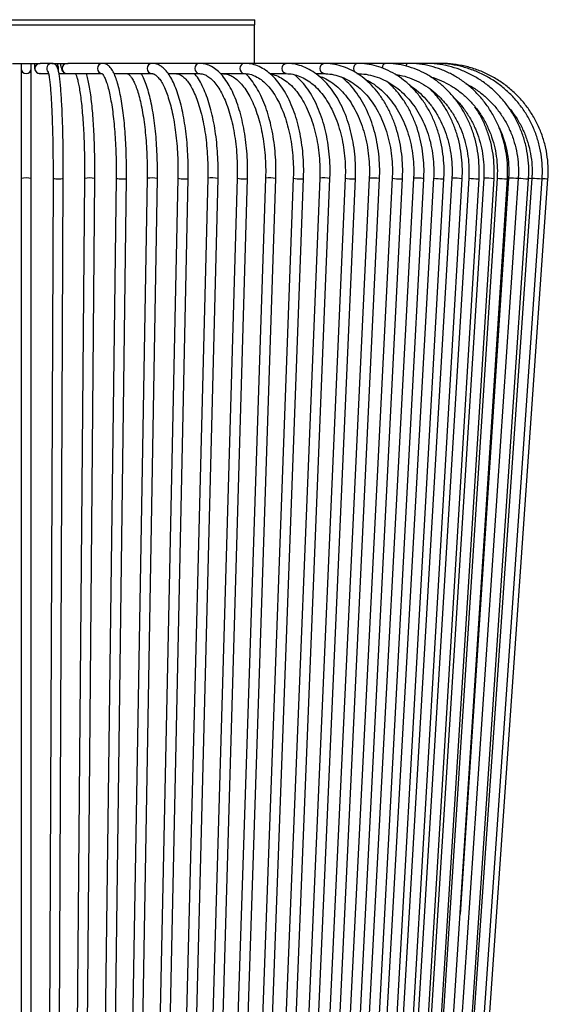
# Model space of a CAD drawing. Header units: millimetres. Extents: x 56 to 123, y 123 to 260.
# Tile 5 of 6: x 102 to 123, y 149 to 187. Entities that reach past the tile are written whole.
import ezdxf

# ---------------------------------------------------------------- set-up
doc = ezdxf.new("R2010")
doc.units = ezdxf.units.MM

msp = doc.modelspace()

# ---------------------------------------------------------------- linework, layer by layer
at = {"color": 7, "linetype": 'Continuous', "lineweight": 25}
for p, q in [((100.5751, 187.4995), (111.5201, 187.4995)), ((111.5201, 187.2995), (111.5201, 187.4995)), ((100.5751, 187.2995), (111.5201, 187.2995)), ((111.5101, 185.7995), (111.5101, 187.2995)), ((102.0897, 185.7995), (103.1145, 185.7995)), ((102.417, 185.7995), (102.417, 185.5995)), ((102.417, 185.5995), (102.417, 181.3205)), ((102.817, 185.5995), (102.817, 185.7995)), ((102.817, 181.3205), (102.817, 185.5995)), ((103.1145, 185.7995), (103.1559, 185.7995)), ((103.6161, 185.7995), (103.1704, 185.7995)), ((103.6161, 185.7995), (104.2566, 185.7995)), ((105.5869, 185.7995), (104.2566, 185.7995)), ((107.5127, 185.7995), (105.5869, 185.7995)), ((109.3644, 185.7995), (107.5127, 185.7995)), ((111.1138, 185.7995), (109.3644, 185.7995)), ((112.7345, 185.7995), (111.1138, 185.7995)), ((114.2018, 185.7995), (112.7345, 185.7995)), ((115.4936, 185.7995), (114.2018, 185.7995)), ((116.5902, 185.7995), (115.4936, 185.7995)), ((117.4751, 185.7995), (116.5902, 185.7995)), ((118.1347, 185.7995), (117.4751, 185.7995)), ((118.5592, 185.7995), (118.1347, 185.7995)), ((118.7421, 185.7995), (118.5592, 185.7995)), ((103.1559, 185.3995), (103.151, 185.3996)), ((103.1559, 185.3995), (103.4884, 185.3995)), ((103.8951, 185.3995), (104.2132, 185.3995)), ((104.2132, 185.3995), (105.5869, 185.3995)), ((106.0364, 185.3995), (107.5127, 185.3995)), ((108.1438, 185.3995), (109.3644, 185.3995)), ((110.1783, 185.3995), (111.1138, 185.3995)), ((112.1044, 185.3995), (112.7345, 185.3995)), ((113.8908, 185.3995), (114.2018, 185.3995)), ((102.417, 181.3205), (102.417, 129.3205)), ((102.817, 129.3205), (102.817, 181.3205)), ((103.6617, 181.3214), (103.4379, 129.3214)), ((103.8379, 129.3197), (104.0617, 181.3197)), ((104.8895, 181.3222), (104.4427, 129.3222)), ((104.8426, 129.3188), (105.2895, 181.3188)), ((106.1201, 181.3231), (105.452, 129.3231)), ((105.8519, 129.3179), (106.5201, 181.3179)), ((107.3246, 181.3239), (106.4377, 129.3239)), ((106.8376, 129.3171), (107.7245, 181.3171)), ((108.5224, 181.3248), (107.4201, 129.3248)), ((107.82, 129.3163), (108.9223, 181.3163)), ((109.6854, 181.3256), (108.3718, 129.3256)), ((108.7717, 129.3155), (110.0852, 181.3155)), ((110.8322, 181.3264), (109.3125, 129.3264)), ((109.7123, 129.3147), (111.2321, 181.3147)), ((111.936, 181.3271), (110.2158, 129.3271)), ((110.6155, 129.3139), (112.3358, 181.3139)), ((113.0146, 181.3279), (111.1003, 129.3279)), ((111.5001, 129.3132), (113.4143, 181.3132)), ((114.0424, 181.3286), (111.9415, 129.3286)), ((112.3412, 129.3124), (114.4421, 181.3124)), ((115.0363, 181.3293), (112.7566, 129.3293)), ((113.1563, 129.3118), (115.4359, 181.3118)), ((115.9726, 181.3299), (113.523, 129.3299)), ((113.9225, 129.3111), (116.3722, 181.3111)), ((116.8667, 181.3305), (114.2563, 129.3305)), ((114.6558, 129.3105), (117.2662, 181.3105)), ((117.6974, 181.3311), (114.9361, 129.3311)), ((115.3355, 129.3099), (118.0969, 181.3099)), ((118.4782, 181.3317), (115.5765, 129.3317)), ((115.9758, 129.3094), (118.8776, 181.3094)), ((119.1906, 181.3322), (116.1595, 129.3322)), ((116.5588, 129.3089), (119.59, 181.3089)), ((119.8463, 181.3326), (116.6972, 129.3326)), ((117.0965, 129.3084), (120.2455, 181.3084)), ((120.4296, 181.333), (117.1746, 129.333)), ((117.5738, 129.308), (120.8288, 181.308)), ((120.9501, 181.3334), (117.6016, 129.3334)), ((118.0007, 129.3077), (121.3493, 181.3077)), ((121.7731, 181.3339), (118.2757, 129.3339)), ((118.6748, 129.3071), (122.1722, 181.3071)), ((122.3027, 181.3343), (118.7096, 129.3343)), ((119.1086, 129.3067), (122.7018, 181.3067)), ((119.2955, 129.3066), (122.93, 181.3066)), ((121.3956, 181.3337), (119.5055, 152.6756)), ((122.1646, 181.3066), (122.1722, 181.3071)), ((122.6994, 181.3066), (122.7018, 181.3067)), ((122.9299, 181.3066), (122.93, 181.3066))]:
    msp.add_line(p, q, dxfattribs=at)
at = {"color": 7, "linetype": 'Continuous', "lineweight": 25, "flags": 128}
for points in [[(112.7335, 185.3995), (112.6749, 185.4148), (112.6243, 185.4581), (112.5905, 185.523), (112.5787, 185.5995), (112.5905, 185.6761), (112.6243, 185.741), (112.6749, 185.7843), (112.7345, 185.7995)], [(114.2011, 185.3995), (114.1485, 185.4148), (114.1034, 185.4581), (114.0732, 185.523), (114.0626, 185.5995), (114.0732, 185.6761), (114.1034, 185.741), (114.1485, 185.7843), (114.2018, 185.7995)], [(115.4133, 185.4503), (115.4084, 185.4581), (115.3823, 185.523), (115.3731, 185.5995), (115.3823, 185.6761), (115.4084, 185.741), (115.4475, 185.7843), (115.4936, 185.7995)], [(116.4903, 185.6078), (116.4978, 185.6761), (116.5195, 185.741), (116.552, 185.7843), (116.5902, 185.7995)], [(118.0961, 185.7411), (118.1138, 185.7843), (118.1347, 185.7995)], [(117.2097, 181.3066), (117.2521, 181.3076), (117.2662, 181.3105)], [(118.8371, 181.3066), (118.8711, 181.3076), (118.8776, 181.3094)], [(120.2187, 181.3066), (120.2438, 181.3076), (120.2455, 181.3084)], [(121.3335, 181.3066), (121.3493, 181.3076), (121.3493, 181.3077)], [(122.1722, 181.33), (122.2384, 181.3259), (122.3019, 181.3215)]]:
    msp.add_lwpolyline(points, dxfattribs=at)
at = {"color": 7, "linetype": 'Continuous', "lineweight": 25}
for centre, radius, start, end in [((102.617, 185.5995), 0.2, 180, 0), ((103.1562, 185.5995), 0.2, 90.08885, 268.51558), ((103.6164, 185.5995), 0.2, 90.09557, 223.59704), ((103.6776, 185.5995), 0.2013, 340.66991, 30.22449), ((104.2159, 185.5995), 0.2, 90.79183, 269.20817), ((105.5897, 185.5995), 0.2, 90.79213, 269.17257), ((107.5205, 185.5995), 0.2002, 92.22289, 267.74962), ((109.38, 185.5995), 0.2007, 94.45042, 265.02096), ((111.1402, 185.5995), 0.2018, 97.50437, 262.11562), ((117.5242, 185.6923), 0.118, 114.6202, 179.41326), ((102.617, 180.363), 0.9782, 78.20251, 101.79749), ((103.8161, 182.0025), 0.6983, 257.23195, 274.76007), ((103.9237, 181.947), 0.6424, 265.56899, 282.41349), ((105.0809, 180.327), 1.0135, 78.12594, 100.88842), ((106.2992, 182.1828), 0.8781, 258.23302, 273.7593), ((106.405, 181.7915), 0.4874, 264.31648, 283.65527), ((107.507, 180.2899), 1.05, 78.03998, 100.002), ((108.7276, 182.3875), 1.0823, 259.07051, 272.92486), ((108.8285, 181.6575), 0.3539, 262.58945, 285.37241), ((109.8581, 180.249), 1.0904, 77.97483, 99.11313), ((111.0427, 182.2998), 0.9959, 257.79946, 274.19376), ((111.149, 181.6676), 0.3626, 264.71394, 283.25319), ((112.099, 180.205), 1.1339, 77.94353, 98.26231), ((113.2522, 182.5343), 1.2296, 258.85779, 273.13691), ((113.35, 181.553), 0.2483, 262.94207, 285.01419), ((114.1928, 180.0963), 1.2414, 78.41362, 96.95564), ((115.3031, 182.8095), 1.504, 259.7818, 272.21302), ((115.3881, 181.4598), 0.1556, 260.03943, 287.90089), ((116.1086, 179.9675), 1.3692, 78.89985, 95.69883), ((117.1657, 183.1413), 1.8353, 260.62494, 271.37451), ((117.8173, 179.8168), 1.5191, 79.3937, 94.52441), ((118.8136, 183.5485), 2.2421, 261.39668, 270.60078), ((119.285, 179.5143), 1.8203, 80.35604, 92.97165), ((120.2259, 184.0841), 2.7775, 262.14501, 269.85196), ((120.4886, 179.074), 2.2598, 81.33934, 91.49454), ((121.3896, 184.8644), 3.5583, 262.90496, 269.09528), ((121.3295, 177.0993), 4.2348, 84.00769, 89.10585), ((122.2851, 185.8431), 4.5382, 263.52195, 268.47769), ((123.0598, 189.3101), 8.0116, 264.57766, 267.42174), ((124.9393, 212.5032), 31.2612, 265.89572, 266.31462)]:
    msp.add_arc(centre, radius, start, end, dxfattribs=at)
for points, knots in [([(102.9346, 185.7995), (102.9348, 185.7937), (102.936, 185.7398), (102.9419, 185.6567), (102.9479, 185.5933), (102.9626, 185.5353), (102.9869, 185.4863), (103.0267, 185.4422), (103.085, 185.4069), (103.1319, 185.402), (103.1559, 185.3995)], [0, 0, 0, 0, 0.0286405, 0.262135, 0.5115088, 0.6114929, 0.6922209, 0.7841813, 0.8894147, 1, 1, 1, 1]), ([(104.0617, 181.3197), (104.062, 181.4004), (104.0627, 181.6349), (104.0615, 182.0241), (104.0569, 182.4807), (104.049, 182.9259), (104.0381, 183.3538), (104.0242, 183.7588), (104.0075, 184.1358), (103.9882, 184.4799), (103.9664, 184.787), (103.9425, 185.0536), (103.9163, 185.2773), (103.8874, 185.458), (103.8598, 185.5746), (103.8293, 185.6553), (103.7939, 185.7144), (103.7264, 185.7803), (103.654, 185.7929), (103.6161, 185.7995)], [0, 0, 0, 0, 0.0363847, 0.1056257, 0.1748968, 0.2441774, 0.3134776, 0.38281, 0.4521933, 0.5216564, 0.5912483, 0.6610608, 0.7312855, 0.8023907, 0.8758573, 0.917186, 0.9502624, 0.9739424, 1, 1, 1, 1]), ([(103.8531, 185.6874), (103.8532, 185.6872), (103.8538, 185.6856), (103.8511, 185.6947), (103.8466, 185.7212), (103.8414, 185.7581), (103.8394, 185.7912), (103.8388, 185.7995)], [0, 0, 0, 0, 0.02333907, 0.21367545, 0.48574409, 0.87113371, 1, 1, 1, 1]), ([(103.9495, 185.7995), (103.9502, 185.7887), (103.9544, 185.7252), (103.9723, 185.6343), (104.0003, 185.5407), (104.0536, 185.4625), (104.1276, 185.4099), (104.1838, 185.4031), (104.2132, 185.3995)], [0, 0, 0, 0, 0.0532929, 0.3119381, 0.5521705, 0.723757, 0.8555557, 1, 1, 1, 1]), ([(106.5201, 181.3179), (106.5209, 181.3992), (106.5231, 181.6351), (106.5193, 182.0267), (106.5055, 182.4861), (106.4819, 182.9343), (106.449, 183.3656), (106.4071, 183.7745), (106.3566, 184.1561), (106.2979, 184.5059), (106.2315, 184.8203), (106.1573, 185.0962), (106.0745, 185.3322), (105.9799, 185.5286), (105.8787, 185.6681), (105.7617, 185.7598), (105.6615, 185.7963), (105.6026, 185.7989), (105.5869, 185.7995)], [0, 0, 0, 0, 0.0364512, 0.105809, 0.1752016, 0.2446209, 0.314094, 0.3836555, 0.4533539, 0.5232623, 0.5935, 0.6642749, 0.7359772, 0.8093868, 0.8859282, 0.9372592, 0.9833222, 1, 1, 1, 1]), ([(108.9223, 181.3163), (108.9236, 181.398), (108.9273, 181.6352), (108.921, 182.029), (108.8981, 182.491), (108.859, 182.9419), (108.8044, 183.3761), (108.7348, 183.7883), (108.6507, 184.1736), (108.5528, 184.5277), (108.4416, 184.8466), (108.3171, 185.1273), (108.1786, 185.3668), (108.0301, 185.5544), (107.874, 185.6888), (107.7135, 185.7717), (107.59, 185.7981), (107.5237, 185.7993), (107.5127, 185.7995)], [0, 0, 0, 0, 0.0364591, 0.1057948, 0.1751691, 0.2445817, 0.3140699, 0.3836792, 0.4534695, 0.5235241, 0.5939625, 0.6649561, 0.7367284, 0.8094401, 0.873921, 0.9330215, 0.9888848, 1, 1, 1, 1]), ([(111.2321, 181.3147), (111.2338, 181.3969), (111.239, 181.6352), (111.2303, 182.0309), (111.1986, 182.495), (111.1445, 182.9482), (111.0689, 183.3847), (110.9724, 183.7994), (110.8559, 184.1872), (110.7203, 184.5436), (110.5665, 184.8645), (110.3951, 185.1458), (110.2068, 185.3836), (110.0027, 185.5733), (109.7853, 185.7086), (109.5702, 185.7866), (109.4284, 185.7955), (109.3644, 185.7995)], [0, 0, 0, 0, 0.0364879, 0.1057996, 0.1751524, 0.2445481, 0.3140248, 0.3836262, 0.4534041, 0.5234199, 0.5937417, 0.6644267, 0.7354625, 0.806503, 0.8765547, 0.9443142, 1, 1, 1, 1]), ([(113.4143, 181.3132), (113.4165, 181.3958), (113.423, 181.6351), (113.412, 182.0323), (113.3721, 182.4981), (113.3038, 182.9529), (113.2084, 183.3911), (113.0868, 183.8073), (112.94, 184.1965), (112.7694, 184.5537), (112.5765, 184.8747), (112.3629, 185.1548), (112.1309, 185.3898), (111.8832, 185.5757), (111.6237, 185.7077), (111.3656, 185.7859), (111.1944, 185.7952), (111.1138, 185.7995)], [0, 0, 0, 0, 0.0365326, 0.1058025, 0.1751143, 0.2444665, 0.3138903, 0.3834179, 0.4530816, 0.5229089, 0.5929116, 0.6630613, 0.7331985, 0.8029887, 0.8719625, 0.9396962, 1, 1, 1, 1]), ([(115.4359, 181.3118), (115.4386, 181.3948), (115.4463, 181.6349), (115.4333, 182.0332), (115.3857, 182.5001), (115.3044, 182.9561), (115.1909, 183.3952), (115.0462, 183.8122), (114.8719, 184.2017), (114.6697, 184.559), (114.4419, 184.8791), (114.1909, 185.1578), (113.92, 185.3907), (113.6328, 185.5746), (113.3337, 185.7056), (113.0327, 185.7853), (112.8318, 185.7949), (112.7345, 185.7995)], [0, 0, 0, 0, 0.0365873, 0.1057865, 0.1750272, 0.2443007, 0.3136268, 0.3830229, 0.452501, 0.5220612, 0.5916825, 0.6612822, 0.7307286, 0.799837, 0.8684066, 0.9363115, 1, 1, 1, 1]), ([(117.2662, 181.3105), (117.2693, 181.3939), (117.2782, 181.6346), (117.2633, 182.0337), (117.2089, 182.5012), (117.1161, 182.9577), (116.9864, 183.3972), (116.8213, 183.8144), (116.6226, 184.2039), (116.3926, 184.5606), (116.1341, 184.8798), (115.8503, 185.1573), (115.5449, 185.3891), (115.222, 185.5723), (114.8861, 185.7032), (114.5445, 185.7846), (114.315, 185.7946), (114.2018, 185.7995)], [0, 0, 0, 0, 0.0366457, 0.1057432, 0.1748804, 0.2440406, 0.313232, 0.3824591, 0.4517197, 0.5209966, 0.5902504, 0.6594236, 0.728437, 0.7972009, 0.8656392, 0.9337239, 1, 1, 1, 1]), ([(118.8776, 181.3094), (118.881, 181.3931), (118.891, 181.6342), (118.8744, 182.0337), (118.8142, 182.5014), (118.7113, 182.958), (118.5677, 183.3976), (118.385, 183.8146), (118.1654, 184.2037), (117.9115, 184.5598), (117.6267, 184.8784), (117.3143, 185.1552), (116.9787, 185.3865), (116.6242, 185.5697), (116.2554, 185.701), (115.877, 185.7841), (115.6214, 185.7944), (115.4936, 185.7995)], [0, 0, 0, 0, 0.0367032, 0.1056746, 0.1746829, 0.2437049, 0.31274, 0.3817827, 0.4508223, 0.5198404, 0.5888099, 0.6576955, 0.726457, 0.7950569, 0.8634713, 0.9317009, 1, 1, 1, 1]), ([(120.2455, 181.3084), (120.2493, 181.3924), (120.2601, 181.6338), (120.2421, 182.0335), (120.177, 182.5011), (120.0659, 182.9575), (119.9108, 183.3969), (119.7135, 183.8135), (119.4765, 184.2022), (119.2027, 184.5579), (118.8957, 184.876), (118.5594, 185.1525), (118.1982, 185.3838), (117.8166, 185.5672), (117.4196, 185.6991), (117.0092, 185.7836), (116.7309, 185.7942), (116.5902, 185.7995)], [0, 0, 0, 0, 0.0367557, 0.1055892, 0.1744563, 0.2433287, 0.3122011, 0.3810662, 0.4499137, 0.5187304, 0.5875001, 0.656205, 0.7248281, 0.7933565, 0.8617855, 0.9301213, 1, 1, 1, 1]), ([(121.3493, 181.3077), (121.3533, 181.3919), (121.3648, 181.6334), (121.3458, 182.0332), (121.2768, 182.5005), (121.1591, 182.9566), (120.9949, 183.3956), (120.786, 183.8119), (120.5353, 184.2002), (120.2457, 184.5556), (119.921, 184.8735), (119.5654, 185.15), (119.1834, 185.3813), (118.7799, 185.5651), (118.36, 185.6976), (117.9233, 185.7832), (117.6264, 185.794), (117.4751, 185.7995)], [0, 0, 0, 0, 0.0368004, 0.1055006, 0.1742312, 0.2429626, 0.3116892, 0.3804048, 0.4491025, 0.5177745, 0.5864131, 0.655011, 0.7235624, 0.7920643, 0.8605174, 0.9289269, 1, 1, 1, 1]), ([(122.1722, 181.3071), (122.1764, 181.3915), (122.1884, 181.633), (122.1686, 182.0328), (122.0968, 182.4998), (121.9743, 182.9556), (121.8034, 183.3943), (121.5861, 183.8102), (121.3252, 184.1983), (121.0239, 184.5535), (120.6861, 184.8713), (120.3162, 185.1478), (119.9187, 185.3794), (119.4987, 185.5635), (119.0615, 185.6964), (118.6051, 185.7829), (118.2941, 185.7939), (118.1347, 185.7995)], [0, 0, 0, 0, 0.0368349, 0.1054223, 0.1740376, 0.2426524, 0.3112628, 0.3798655, 0.4484566, 0.517033, 0.5855915, 0.6541299, 0.7226469, 0.7911423, 0.8596174, 0.9280748, 1, 1, 1, 1]), ([(122.7018, 181.3067), (122.7061, 181.3912), (122.7184, 181.6328), (122.6981, 182.0325), (122.6246, 182.4992), (122.499, 182.9548), (122.3238, 183.3932), (122.1011, 183.809), (121.8337, 184.1969), (121.525, 184.552), (121.1788, 184.8698), (120.7996, 185.1464), (120.3921, 185.3782), (119.9615, 185.5622), (119.5132, 185.6963), (119.061, 185.7771), (118.741, 185.7988), (118.5765, 185.7995), (118.5592, 185.7995)], [0, 0, 0, 0, 0.0368572, 0.1053649, 0.173899, 0.2424327, 0.3109646, 0.3794936, 0.4480185, 0.5165383, 0.5850523, 0.65356, 0.7220613, 0.7905564, 0.8590458, 0.9275303, 0.9924121, 1, 1, 1, 1]), ([(122.93, 181.3066), (122.9343, 181.3911), (122.9468, 181.6327), (122.9263, 182.0323), (122.852, 182.499), (122.7251, 182.9544), (122.5481, 183.3927), (122.3231, 183.8084), (122.0529, 184.1963), (121.7409, 184.5513), (121.3912, 184.8692), (121.0079, 185.1458), (120.5961, 185.3776), (120.161, 185.5618), (119.7079, 185.696), (119.2508, 185.7769), (118.9268, 185.7988), (118.76, 185.7995), (118.7421, 185.7995)], [0, 0, 0, 0, 0.0368671, 0.1053393, 0.1738371, 0.2423349, 0.3108327, 0.3793303, 0.4478277, 0.516325, 0.5848219, 0.6533187, 0.7218152, 0.7903114, 0.8588074, 0.9273033, 0.9922016, 1, 1, 1, 1]), ([(103.4685, 185.4776), (103.4683, 185.478), (103.4677, 185.4793), (103.4798, 185.4441), (103.4964, 185.3675), (103.5181, 185.235), (103.5408, 185.0475), (103.5633, 184.8078), (103.5846, 184.5216), (103.6039, 184.1942), (103.6209, 183.8309), (103.6353, 183.4371), (103.6469, 183.0183), (103.6554, 182.5802), (103.6607, 182.1288), (103.6628, 181.7067), (103.6621, 181.4376), (103.6617, 181.3214)], [0, 0, 0, 0, 0.0186079, 0.0631614, 0.1200937, 0.1865462, 0.2582803, 0.3324654, 0.4077652, 0.4836062, 0.5597329, 0.6360218, 0.712408, 0.7888541, 0.8653373, 0.9418418, 1, 1, 1, 1]), ([(104.534, 185.3995), (104.5402, 185.3877), (104.5562, 185.3573), (104.5918, 185.2568), (104.6337, 185.1002), (104.6775, 184.8882), (104.7199, 184.627), (104.7595, 184.321), (104.795, 183.9759), (104.8257, 183.5973), (104.851, 183.1906), (104.8705, 182.7619), (104.8838, 182.317), (104.8906, 181.8702), (104.8911, 181.5371), (104.8898, 181.3575), (104.8895, 181.3222)], [0, 0, 0, 0, 0.0418352, 0.1076805, 0.1801707, 0.2567575, 0.3356005, 0.4156587, 0.4963905, 0.5775132, 0.6588727, 0.7403798, 0.8219795, 0.9036353, 0.9810528, 1, 1, 1, 1]), ([(105.2895, 181.3188), (105.29, 181.3998), (105.2915, 181.635), (105.289, 182.0254), (105.2797, 182.4835), (105.264, 182.9302), (105.2421, 183.3598), (105.2142, 183.7668), (105.1806, 184.1462), (105.1417, 184.4932), (105.0978, 184.8046), (105.0487, 185.0747), (105.0041, 185.2743), (104.9726, 185.3669), (104.9615, 185.3995)], [0, 0, 0, 0, 0.0471278, 0.13681, 0.2265343, 0.3162826, 0.4060799, 0.495958, 0.5859626, 0.6761642, 0.766681, 0.8577292, 0.9497472, 1, 1, 1, 1]), ([(105.5693, 185.4012), (105.5686, 185.4016), (105.5665, 185.4029), (105.6044, 185.3668), (105.6568, 185.2793), (105.7181, 185.142), (105.7818, 184.9533), (105.8452, 184.714), (105.9053, 184.4282), (105.9603, 184.1007), (106.0087, 183.737), (106.0494, 183.3427), (106.0817, 182.9236), (106.1051, 182.4859), (106.119, 182.0358), (106.1231, 181.6458), (106.1209, 181.4085), (106.1201, 181.3231)], [0, 0, 0, 0, 0.0317471, 0.0936736, 0.1553672, 0.2208443, 0.2898529, 0.361281, 0.4342113, 0.5080498, 0.5824426, 0.6571814, 0.7321406, 0.8072409, 0.8824295, 0.9576685, 1, 1, 1, 1]), ([(106.5513, 185.3995), (106.5544, 185.3994), (106.5629, 185.3989), (106.5932, 185.3874), (106.6568, 185.3332), (106.7344, 185.2299), (106.8187, 185.075), (106.9036, 184.8711), (106.9861, 184.6192), (107.0635, 184.3227), (107.1335, 183.9861), (107.1945, 183.6148), (107.245, 183.2144), (107.2843, 182.7909), (107.3116, 182.3503), (107.3262, 181.899), (107.328, 181.5551), (107.3252, 181.3638), (107.3246, 181.3239)], [0, 0, 0, 0, 0.036475, 0.0988916, 0.1592075, 0.2230328, 0.2873293, 0.3533403, 0.4208922, 0.4895489, 0.5589463, 0.6288317, 0.6990388, 0.7694583, 0.8400166, 0.9106613, 0.981353, 1, 1, 1, 1]), ([(107.7245, 181.3171), (107.7256, 181.3986), (107.7285, 181.6352), (107.7235, 182.0279), (107.7051, 182.4886), (107.6737, 182.9383), (107.6299, 183.371), (107.574, 183.7817), (107.5067, 184.1654), (107.4282, 184.5173), (107.3395, 184.835), (107.239, 185.1113), (107.1573, 185.2999), (107.1031, 185.3812), (107.0908, 185.3995)], [0, 0, 0, 0, 0.0481125, 0.1396404, 0.2312168, 0.3228373, 0.4145457, 0.506397, 0.5984663, 0.6908629, 0.7837564, 0.87742, 0.9723017, 1, 1, 1, 1]), ([(107.5127, 185.3995), (107.5239, 185.3989), (107.5558, 185.397), (107.6167, 185.3743), (107.7094, 185.3059), (107.8127, 185.1883), (107.9208, 185.0184), (108.0268, 184.8013), (108.128, 184.5385), (108.2218, 184.2328), (108.3058, 183.8886), (108.3781, 183.5111), (108.4373, 183.1059), (108.4824, 182.6789), (108.5121, 182.2365), (108.5274, 181.7825), (108.5241, 181.478), (108.5224, 181.3248)], [0, 0, 0, 0, 0.0363396, 0.1041475, 0.1677304, 0.2352698, 0.3020221, 0.3692693, 0.4374427, 0.5064242, 0.5760119, 0.6460306, 0.7163488, 0.7868718, 0.8575307, 0.9282737, 1, 1, 1, 1]), ([(108.4439, 185.3995), (108.4618, 185.3986), (108.5148, 185.396), (108.6059, 185.3656), (108.7285, 185.2865), (108.8577, 185.1584), (108.9895, 184.978), (109.1164, 184.7517), (109.2361, 184.4811), (109.3459, 184.1691), (109.4436, 183.8198), (109.527, 183.4383), (109.5946, 183.0302), (109.6452, 182.6013), (109.6774, 182.158), (109.6914, 181.7302), (109.6873, 181.4525), (109.6854, 181.3256)], [0, 0, 0, 0, 0.03630614, 0.10714289, 0.17301555, 0.24306022, 0.31145821, 0.37978918, 0.44855458, 0.51786458, 0.58764689, 0.65779504, 0.72821218, 0.79881991, 0.86955645, 0.94037219, 1, 1, 1, 1]), ([(110.0852, 181.3155), (110.0868, 181.3974), (110.0912, 181.6352), (110.0837, 182.03), (110.0564, 182.4931), (110.0097, 182.9452), (109.9444, 183.3807), (109.8612, 183.7942), (109.7607, 184.181), (109.6436, 184.5362), (109.5111, 184.8574), (109.3614, 185.1351), (109.2467, 185.3164), (109.1764, 185.3894), (109.1667, 185.3995)], [0, 0, 0, 0, 0.0487716, 0.1414777, 0.2342372, 0.3270523, 0.4199749, 0.5130666, 0.6064049, 0.7000904, 0.7942534, 0.889049, 0.9846024, 1, 1, 1, 1]), ([(109.3644, 185.3995), (109.3884, 185.3985), (109.4599, 185.3954), (109.5791, 185.3602), (109.7306, 185.2744), (109.8855, 185.1393), (110.0409, 184.952), (110.1887, 184.7195), (110.3269, 184.4437), (110.4528, 184.1275), (110.5641, 183.7751), (110.6587, 183.3913), (110.7347, 182.9816), (110.7909, 182.5519), (110.8258, 182.1084), (110.8392, 181.6973), (110.8343, 181.4367), (110.8322, 181.3264)], [0, 0, 0, 0, 0.0363187, 0.1079171, 0.1753297, 0.246952, 0.3166251, 0.3858816, 0.4552164, 0.5248626, 0.5948499, 0.6651321, 0.735646, 0.806331, 0.8771342, 0.9480099, 1, 1, 1, 1]), ([(110.2481, 185.3995), (110.2778, 185.3984), (110.3711, 185.3948), (110.5279, 185.3518), (110.7191, 185.2484), (110.9047, 185.0941), (111.0816, 184.8936), (111.2481, 184.6486), (111.4021, 184.3613), (111.541, 184.0353), (111.6624, 183.6745), (111.7641, 183.284), (111.8444, 182.8693), (111.9019, 182.4362), (111.9351, 181.991), (111.9434, 181.619), (111.9378, 181.3981), (111.936, 181.3271)], [0, 0, 0, 0, 0.0363534, 0.1145712, 0.1900661, 0.2621765, 0.3326192, 0.4025455, 0.472429, 0.5424586, 0.61271, 0.6831776, 0.7538261, 0.8246128, 0.8954956, 0.9664351, 1, 1, 1, 1]), ([(111.1138, 185.3995), (111.1486, 185.3983), (111.2564, 185.3946), (111.4366, 185.3506), (111.6529, 185.2468), (111.8627, 185.0918), (112.0621, 184.8899), (112.2491, 184.6434), (112.4214, 184.355), (112.5763, 184.0282), (112.7114, 183.6672), (112.8245, 183.2767), (112.9135, 182.8622), (112.9772, 182.4295), (113.0139, 181.9849), (113.0227, 181.6154), (113.0165, 181.3968), (113.0146, 181.3279)], [0, 0, 0, 0, 0.0363974, 0.1127761, 0.1877019, 0.2603495, 0.3315161, 0.4020263, 0.472361, 0.5427056, 0.6131665, 0.6837757, 0.7545242, 0.8253861, 0.8963293, 0.9673209, 1, 1, 1, 1]), ([(112.3358, 181.3139), (112.3378, 181.3963), (112.3436, 181.6352), (112.3338, 182.0316), (112.2979, 182.4967), (112.2366, 182.9508), (112.1509, 183.3882), (112.0416, 183.8037), (111.9097, 184.1924), (111.7561, 184.5491), (111.5826, 184.8713), (111.3881, 185.1481), (111.2445, 185.3238), (111.1613, 185.3915), (111.1543, 185.3972)], [0, 0, 0, 0, 0.0492761, 0.1428027, 0.2363856, 0.3300258, 0.4237712, 0.517674, 0.611792, 0.7061854, 0.8009055, 0.8959621, 0.9912386, 1, 1, 1, 1]), ([(112.133, 185.3768), (112.1889, 185.367), (112.3256, 185.343), (112.5405, 185.2443), (112.7734, 185.0905), (112.9947, 184.8871), (113.2017, 184.6395), (113.3918, 184.3501), (113.5624, 184.0226), (113.7109, 183.661), (113.8349, 183.2704), (113.9324, 182.856), (114.002, 182.4236), (114.0419, 181.9794), (114.0513, 181.6122), (114.0445, 181.3956), (114.0424, 181.3286)], [0, 0, 0, 0, 0.0547106, 0.1338227, 0.2113402, 0.2875878, 0.3631246, 0.4383667, 0.5135452, 0.5887522, 0.6640483, 0.7394465, 0.8149353, 0.890492, 0.9660893, 1, 1, 1, 1]), ([(112.7345, 185.3995), (112.7786, 185.3982), (112.9125, 185.3943), (113.1354, 185.3492), (113.3993, 185.2448), (113.6544, 185.0889), (113.8966, 184.8852), (114.1229, 184.6366), (114.3303, 184.3464), (114.5161, 184.0181), (114.6774, 183.656), (114.812, 183.2651), (114.9177, 182.8507), (114.9929, 182.4185), (115.036, 181.9747), (115.0458, 181.6094), (115.0385, 181.3947), (115.0363, 181.3293)], [0, 0, 0, 0, 0.036494, 0.110803, 0.1846571, 0.2575317, 0.329498, 0.4008596, 0.4719034, 0.5428248, 0.6137234, 0.6846498, 0.7556305, 0.8266678, 0.8977501, 0.9688592, 1, 1, 1, 1]), ([(114.4421, 181.3124), (114.4446, 181.3953), (114.4517, 181.635), (114.4397, 182.0328), (114.3958, 182.4992), (114.3209, 182.9547), (114.2162, 183.3934), (114.0827, 183.8101), (113.9217, 184.1995), (113.735, 184.5571), (113.5237, 184.8767), (113.3019, 185.148), (113.1419, 185.2884), (113.0673, 185.3539)], [0, 0, 0, 0, 0.0505481, 0.14628, 0.2420698, 0.3379108, 0.4338388, 0.529888, 0.6260884, 0.722457, 0.8189826, 0.9155858, 1, 1, 1, 1]), ([(114.001, 185.3105), (114.0696, 185.2876), (114.2331, 185.233), (114.4826, 185.0869), (114.7449, 184.8841), (114.9896, 184.6344), (115.2136, 184.3435), (115.4139, 184.0145), (115.5877, 183.652), (115.7324, 183.2608), (115.8459, 182.8462), (115.9265, 182.4141), (115.9726, 181.9705), (115.9829, 181.6069), (115.975, 181.3938), (115.9726, 181.3299)], [0, 0, 0, 0, 0.060645, 0.1444282, 0.2274434, 0.3098731, 0.3919402, 0.4738234, 0.5556393, 0.6374425, 0.7192664, 0.8011241, 0.8830123, 0.964918, 1, 1, 1, 1]), ([(114.2018, 185.3995), (114.2541, 185.3982), (114.411, 185.3942), (114.6715, 185.3484), (114.9781, 185.2437), (115.2741, 185.0873), (115.5551, 184.8828), (115.8173, 184.633), (116.057, 184.3413), (116.2712, 184.0118), (116.4568, 183.6488), (116.6113, 183.2572), (116.7322, 182.8425), (116.818, 182.4104), (116.8669, 181.9669), (116.8776, 181.6048), (116.8692, 181.3931), (116.8667, 181.3305)], [0, 0, 0, 0, 0.0365871, 0.1098535, 0.1829766, 0.2556813, 0.3279072, 0.3997259, 0.4712584, 0.5426188, 0.6138919, 0.685132, 0.7563623, 0.8275983, 0.8988437, 0.9700936, 1, 1, 1, 1]), ([(116.3722, 181.3111), (116.3751, 181.3943), (116.3835, 181.6348), (116.3694, 182.0335), (116.3183, 182.5008), (116.2311, 182.957), (116.1092, 183.3964), (115.954, 183.8136), (115.767, 184.203), (115.5507, 184.5606), (115.3061, 184.8783), (115.0868, 185.1147), (114.9425, 185.2264), (114.8955, 185.2628)], [0, 0, 0, 0, 0.0527727, 0.1524367, 0.2521595, 0.3519225, 0.4517459, 0.5516446, 0.6516241, 0.7516725, 0.8517362, 0.9517111, 1, 1, 1, 1]), ([(115.4936, 185.3995), (115.5529, 185.3982), (115.7297, 185.3941), (116.0227, 185.348), (116.3666, 185.243), (116.6985, 185.0864), (117.0136, 184.8815), (117.3074, 184.631), (117.5759, 184.3385), (117.8154, 184.0081), (118.0227, 183.6444), (118.1948, 183.2522), (118.3294, 182.8371), (118.4247, 182.4048), (118.4787, 181.9613), (118.4901, 181.6015), (118.4809, 181.3921), (118.4782, 181.3317)], [0, 0, 0, 0, 0.0366693, 0.1093651, 0.1820282, 0.2545127, 0.3267625, 0.3987772, 0.4705926, 0.542258, 0.6138207, 0.6853187, 0.7567784, 0.8282157, 0.8996385, 0.971049, 1, 1, 1, 1]), ([(115.8166, 185.1726), (115.8802, 185.1428), (116.0487, 185.0639), (116.3064, 184.8807), (116.5854, 184.6322), (116.8399, 184.3396), (117.0672, 184.0097), (117.264, 183.6463), (117.4276, 183.2544), (117.5556, 182.8395), (117.6463, 182.4073), (117.6978, 181.9639), (117.7088, 181.603), (117.7, 181.3925), (117.6974, 181.3311)], [0, 0, 0, 0, 0.05555703, 0.14715836, 0.23836169, 0.32925505, 0.41993713, 0.51049132, 0.6009774, 0.69143252, 0.78187219, 0.87230533, 0.96273232, 1, 1, 1, 1]), ([(116.9977, 185.3632), (117.0546, 185.3563), (117.2393, 185.334), (117.5445, 185.2406), (117.907, 185.0865), (118.2507, 184.8807), (118.5714, 184.63), (118.8643, 184.337), (119.1255, 184.0061), (119.3514, 183.6418), (119.5388, 183.2492), (119.6852, 182.8337), (119.7887, 182.401), (119.8471, 181.9574), (119.8591, 181.5992), (119.8491, 181.3914), (119.8463, 181.3326)], [0, 0, 0, 0, 0.0349124, 0.1133175, 0.1916419, 0.2698487, 0.3479233, 0.4258695, 0.5037035, 0.5814465, 0.6591198, 0.7367416, 0.8143264, 0.8918844, 0.9694228, 1, 1, 1, 1]), ([(118.3633, 185.2679), (118.4066, 185.2571), (118.5836, 185.213), (118.881, 185.0834), (119.2486, 184.881), (119.5907, 184.6293), (119.9033, 184.3363), (120.1821, 184.0051), (120.4231, 183.6404), (120.623, 183.2474), (120.779, 182.8316), (120.8891, 182.3987), (120.9512, 181.9548), (120.9638, 181.5976), (120.9531, 181.3909), (120.9501, 181.3334)], [0, 0, 0, 0, 0.0277351, 0.1134314, 0.1990727, 0.2846463, 0.3701474, 0.4555778, 0.5409438, 0.6262542, 0.7115187, 0.7967466, 0.8819466, 0.9671265, 1, 1, 1, 1]), ([(118.0969, 181.3099), (118.1001, 181.3935), (118.1096, 181.6344), (118.0938, 182.0337), (118.0364, 182.5014), (117.9383, 182.958), (117.8014, 183.3976), (117.6271, 183.8147), (117.4176, 184.2042), (117.1747, 184.5596), (116.9215, 184.862), (116.7384, 185.0242), (116.6565, 185.0968)], [0, 0, 0, 0, 0.0568161, 0.1637669, 0.2707771, 0.3778154, 0.4848871, 0.5919919, 0.6991163, 0.8062282, 0.9132776, 1, 1, 1, 1]), ([(117.5398, 184.9444), (117.5782, 184.9213), (117.727, 184.8319), (117.9646, 184.6284), (118.247, 184.3382), (118.4975, 184.0068), (118.7146, 183.6429), (118.8947, 183.2505), (119.0355, 182.8352), (119.135, 182.4027), (119.1913, 181.9592), (119.2031, 181.6003), (119.1934, 181.3917), (119.1906, 181.3322)], [0, 0, 0, 0, 0.0359243, 0.1390411, 0.2419342, 0.3446445, 0.4472175, 0.5496937, 0.6521045, 0.7544716, 0.8568084, 0.9591225, 1, 1, 1, 1]), ([(119.59, 181.3089), (119.5936, 181.3928), (119.604, 181.634), (119.5867, 182.0336), (119.5239, 182.5013), (119.4166, 182.9579), (119.267, 183.3973), (119.0768, 183.8144), (118.8472, 184.2022), (118.6112, 184.5276), (118.4391, 184.705), (118.3677, 184.7787)], [0, 0, 0, 0, 0.0646392, 0.1858969, 0.3072168, 0.4285526, 0.5498977, 0.6712402, 0.7925608, 0.913831, 1, 1, 1, 1]), ([(119.7334, 185.0085), (119.8191, 184.9649), (120.034, 184.8557), (120.3498, 184.628), (120.6778, 184.3363), (120.9695, 184.0045), (121.2218, 183.6398), (121.4311, 183.2466), (121.5943, 182.8305), (121.7095, 182.3972), (121.7744, 181.953), (121.7873, 181.5965), (121.7762, 181.3906), (121.7731, 181.3339)], [0, 0, 0, 0, 0.0661959, 0.1658881, 0.2655445, 0.3651629, 0.464744, 0.5642901, 0.6638052, 0.763294, 0.862762, 0.9622151, 1, 1, 1, 1]), ([(119.2509, 184.4818), (119.3041, 184.4322), (119.4596, 184.2872), (119.6828, 184.0042), (119.9179, 183.6413), (120.1117, 183.2481), (120.2632, 182.8325), (120.3702, 182.3997), (120.4306, 181.956), (120.4429, 181.5983), (120.4325, 181.3911), (120.4296, 181.333)], [0, 0, 0, 0, 0.0658036, 0.1924938, 0.3190616, 0.4455293, 0.5719183, 0.6982473, 0.8245317, 0.9507838, 1, 1, 1, 1]), ([(120.8288, 181.308), (120.8327, 181.3921), (120.8439, 181.6336), (120.8254, 182.0334), (120.7582, 182.5008), (120.6437, 182.9573), (120.4828, 183.3956), (120.2982, 183.7831), (120.1498, 184.0089), (120.0851, 184.1072)], [0, 0, 0, 0, 0.0847888, 0.2433165, 0.4019179, 0.5605251, 0.7191248, 0.8777008, 1, 1, 1, 1]), ([(121.3902, 184.0861), (121.4169, 184.0573), (121.5447, 183.9193), (121.7338, 183.6378), (121.9515, 183.2466), (122.1188, 182.8298), (122.2375, 182.3965), (122.3041, 181.9521), (122.3173, 181.5959), (122.3059, 181.3905), (122.3027, 181.3343)], [0, 0, 0, 0, 0.0397647, 0.190401, 0.34102, 0.4916229, 0.6422118, 0.7927892, 0.9433583, 1, 1, 1, 1]), ([(121.0184, 183.3092), (121.03, 183.2872), (121.1108, 183.1351), (121.2178, 182.8295), (121.3339, 182.3982), (121.3966, 181.9537), (121.4095, 181.597), (121.3986, 181.3908), (121.3956, 181.3337)], [0, 0, 0, 0, 0.0371139, 0.2569252, 0.4766588, 0.6963319, 0.9159615, 1, 1, 1, 1])]:
    msp.add_open_spline(points, degree=3, knots=knots, dxfattribs=at)

doc.saveas('drawing.dxf')
